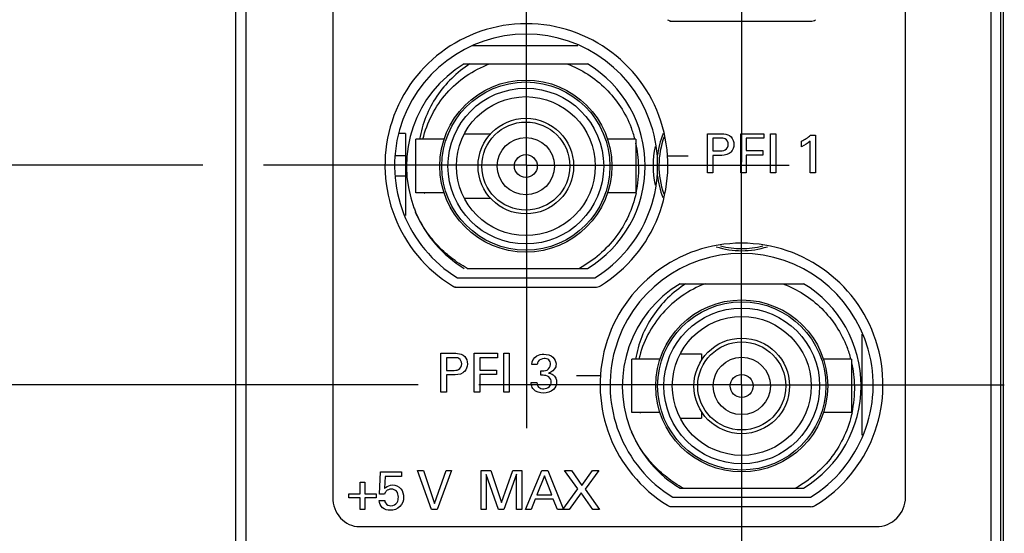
# Model space of a CAD drawing. Header units: inches. Extents: x 0 to 22, y 0 to 17.
# Tile 6 of 24: x 6.7 to 7.714, y 9.053 to 9.582. Entities that reach past the tile are written whole.
import ezdxf

# ---------------------------------------------------------------- set-up
doc = ezdxf.new("R2010")
doc.units = ezdxf.units.IN
doc.header["$LTSCALE"] = 1.21
doc.header["$MEASUREMENT"] = 0
doc.linetypes.add('CENTER', pattern=[0.6, 0.375, -0.075, 0.075, -0.075])
doc.layers.get('0').update_dxf_attribs({"linetype": 'CONTINUOUS'})
for name, color, linetype in [('DEFAULT_1', 7, 'CENTER'), ('DIMENSIONS', 7, 'CONTINUOUS'), ('THREAD', 7, 'CONTINUOUS')]:
    doc.layers.add(name, color=color, linetype=linetype)
doc.styles.get("Standard").update_dxf_attribs({"font": 'txt', "width": 0.8})
doc.dimstyles.new('DIMSTYLE_1', dxfattribs={"dimtxt": 0.125, "dimasz": 0.18, "dimexe": 0.125, "dimexo": 0.0625, "dimgap": 0.03125, "dimtad": 0, "dimtih": 1, "dimtoh": 1, "dimzin": 0, "dimdsep": 46, "dimtxsty": 'STANDARD', "dimblk": '_FILLED', "dimblk1": '_FILLED', "dimblk2": '_FILLED', "dimcen": 0.09, "dimazin": 0, "dimtp": 0.01, "dimtm": 0.01, "dimtfac": 1, "dimtofl": 0, "dimtmove": 0, "dimatfit": 3, "dimldrblk": '_FILLED', "dimfxl": 1, "dimtolj": 1, "dimtzin": 0, "dimarcsym": 0})

# ---------------------------------------------------------------- blocks, each defined once
blk = doc.blocks.new('*D2')
at = {"layer": 'DIMENSIONS', "color": 2, "linetype": 'CONTINUOUS'}
for p, q in [((6.4569, 12.1532), (6.3267, 12.0558)), ((6.9104, 12.1532), (6.4569, 12.1532)), ((6.3267, 12.0558), (6.2349, 12.0558))]:
    blk.add_line(p, q, dxfattribs=at)
at = {"layer": 'DIMENSIONS', "color": 2, "linetype": 'CONTINUOUS', "insert": (6.1724, 12.1183), "char_height": 0.125, "width": 1.425, "attachment_point": 3, "line_spacing_factor": 0.9}
blk.add_mtext('122.45{\\ftxt.shx;\\W1.000000;\\H0.125000; }[4.821]', dxfattribs=at)
blk = doc.blocks.new('_FILLED')
at = {"color": 0, "linetype": 'BYBLOCK'}
blk.add_solid([(0, 0), (-1, 0.1736), (-1, -0.1736)], dxfattribs=at)
blk = doc.blocks.new('*D3')
at = {"layer": 'DIMENSIONS', "color": 2, "linetype": 'CONTINUOUS'}
blk.add_line((6.8599, 12.2752), (6.2349, 12.2752), dxfattribs=at)
at = {"layer": 'DIMENSIONS', "color": 2, "linetype": 'CONTINUOUS', "insert": (6.1724, 12.3377), "char_height": 0.125, "width": 1.425, "attachment_point": 3, "line_spacing_factor": 0.9}
blk.add_mtext('125.55{\\ftxt.shx;\\W1.000000;\\H0.125000; }[4.943]', dxfattribs=at)
blk = doc.blocks.new('*D13')
at = {"layer": 'DIMENSIONS', "color": 2, "linetype": 'CONTINUOUS'}
blk.add_line((6.8885, 9.4321), (6.2349, 9.4321), dxfattribs=at)
at = {"layer": 'DIMENSIONS', "color": 2, "linetype": 'CONTINUOUS', "insert": (6.1724, 9.4946), "char_height": 0.125, "width": 1.325, "attachment_point": 3, "line_spacing_factor": 0.9}
blk.add_mtext('53.33{\\ftxt.shx;\\W1.000000;\\H0.125000; }[2.100]', dxfattribs=at)
blk = doc.blocks.new('*D14')
at = {"layer": 'DIMENSIONS', "color": 2, "linetype": 'CONTINUOUS'}
blk.add_line((7.1101, 9.2061), (6.2349, 9.2061), dxfattribs=at)
at = {"layer": 'DIMENSIONS', "color": 2, "linetype": 'CONTINUOUS', "insert": (6.1724, 9.2686), "char_height": 0.125, "width": 1.325, "attachment_point": 3, "line_spacing_factor": 0.9}
blk.add_mtext('47.59{\\ftxt.shx;\\W1.000000;\\H0.125000; }[1.874]', dxfattribs=at)
blk = doc.blocks.new('*D15')
at = {"layer": 'DIMENSIONS', "color": 2, "linetype": 'CONTINUOUS'}
blk.add_line((6.8885, 9.9321), (6.2349, 9.9321), dxfattribs=at)
at = {"layer": 'DIMENSIONS', "color": 2, "linetype": 'CONTINUOUS', "insert": (6.1724, 9.9946), "char_height": 0.125, "width": 1.325, "attachment_point": 3, "line_spacing_factor": 0.9}
blk.add_mtext('66.03{\\ftxt.shx;\\W1.000000;\\H0.125000; }[2.600]', dxfattribs=at)
blk = doc.blocks.new('*D16')
at = {"layer": 'DIMENSIONS', "color": 2, "linetype": 'CONTINUOUS'}
blk.add_line((7.1101, 9.7061), (6.2349, 9.7061), dxfattribs=at)
at = {"layer": 'DIMENSIONS', "color": 2, "linetype": 'CONTINUOUS', "insert": (6.1724, 9.7686), "char_height": 0.125, "width": 1.325, "attachment_point": 3, "line_spacing_factor": 0.9}
blk.add_mtext('60.29{\\ftxt.shx;\\W1.000000;\\H0.125000; }[2.374]', dxfattribs=at)
blk = doc.blocks.new('*D17')
at = {"layer": 'DIMENSIONS', "color": 2, "linetype": 'CONTINUOUS'}
blk.add_line((6.9149, 10.5356), (6.2349, 10.5356), dxfattribs=at)
at = {"layer": 'DIMENSIONS', "color": 2, "linetype": 'CONTINUOUS', "insert": (6.1724, 10.5981), "char_height": 0.125, "width": 1.325, "attachment_point": 3, "line_spacing_factor": 0.9}
blk.add_mtext('81.36{\\ftxt.shx;\\W1.000000;\\H0.125000; }[3.203]', dxfattribs=at)
blk = doc.blocks.new('*D18')
at = {"layer": 'DIMENSIONS', "color": 2, "linetype": 'CONTINUOUS'}
blk.add_line((6.9149, 11.3102), (6.2349, 11.3102), dxfattribs=at)
at = {"layer": 'DIMENSIONS', "color": 2, "linetype": 'CONTINUOUS', "insert": (6.1724, 11.3727), "char_height": 0.125, "width": 1.425, "attachment_point": 3, "line_spacing_factor": 0.9}
blk.add_mtext('101.04{\\ftxt.shx;\\W1.000000;\\H0.125000; }[3.978]', dxfattribs=at)

msp = doc.modelspace()

# ---------------------------------------------------------------- linework, layer by layer
at = {"color": 7, "linetype": 'CONTINUOUS'}
for p, q in [((6.9224, 7.1373), (6.9224, 12.2752)), ((7.7104, 7.1373), (7.7104, 12.2752)), ((6.9325, 12.2457), (6.9325, 8.1757)), ((7.7005, 8.1757), (7.7005, 12.2457)), ((7.7133, 7.8352), (7.7133, 11.8352)), ((7.3695, 9.5805), (7.5144, 9.5805)), ((7.1505, 9.3162), (7.2922, 9.3162)), ((7.1479, 9.3065), (7.2927, 9.3065)), ((7.4022, 9.2379), (7.4022, 9.2313)), ((7.4022, 9.1782), (7.4022, 9.1717)), ((7.3725, 9.0902), (7.5142, 9.0902)), ((7.3695, 9.0805), (7.5144, 9.0805))]:
    msp.add_line(p, q, dxfattribs=at)
at = {"color": 40, "linetype": 'CONTINUOUS'}
for p, q in [((7.0222, 10.1069), (7.0222, 9.0899)), ((7.6122, 9.0899), (7.6122, 10.1069)), ((7.4082, 9.4645), (7.4216, 9.4645)), ((7.4082, 9.4244), (7.4082, 9.4645)), ((7.4425, 9.4645), (7.4664, 9.4645)), ((7.4425, 9.4244), (7.4425, 9.4645)), ((7.4664, 9.4645), (7.4664, 9.4598)), ((7.473, 9.4645), (7.4786, 9.4645)), ((7.473, 9.4244), (7.473, 9.4645)), ((7.4786, 9.4645), (7.4786, 9.4244)), ((7.4215, 9.46), (7.4137, 9.46)), ((7.4137, 9.46), (7.4137, 9.4469)), ((7.4664, 9.4598), (7.4482, 9.4598)), ((7.4482, 9.4598), (7.4482, 9.4473)), ((7.5051, 9.4512), (7.5051, 9.4568)), ((7.514, 9.4244), (7.514, 9.4568)), ((7.5144, 9.4629), (7.5194, 9.4629)), ((7.5194, 9.4629), (7.5194, 9.4244)), ((7.4137, 9.4469), (7.4203, 9.4469)), ((7.4482, 9.4473), (7.4653, 9.4473)), ((7.4653, 9.4473), (7.4653, 9.4426)), ((7.3883, 9.4414), (7.3675, 9.4414)), ((7.4202, 9.4422), (7.4137, 9.4422)), ((7.4137, 9.4422), (7.4137, 9.4244)), ((7.4653, 9.4426), (7.4482, 9.4426)), ((7.4482, 9.4426), (7.4482, 9.4244)), ((7.4137, 9.4244), (7.4082, 9.4244)), ((7.4482, 9.4244), (7.4425, 9.4244)), ((7.4786, 9.4244), (7.473, 9.4244)), ((7.5194, 9.4244), (7.514, 9.4244)), ((7.1337, 9.2384), (7.1471, 9.2384)), ((7.1337, 9.1983), (7.1337, 9.2384)), ((7.147, 9.2339), (7.1393, 9.2339)), ((7.1393, 9.2339), (7.1393, 9.2208)), ((7.168, 9.2384), (7.1919, 9.2384)), ((7.168, 9.1983), (7.168, 9.2384)), ((7.1919, 9.2337), (7.1737, 9.2337)), ((7.1737, 9.2337), (7.1737, 9.2212)), ((7.1919, 9.2384), (7.1919, 9.2337)), ((7.1985, 9.2384), (7.2041, 9.2384)), ((7.1985, 9.1983), (7.1985, 9.2384)), ((7.2041, 9.2384), (7.2041, 9.1983)), ((7.1393, 9.2208), (7.1459, 9.2208)), ((7.1737, 9.2212), (7.1908, 9.2212)), ((7.1908, 9.2212), (7.1908, 9.2165)), ((7.2329, 9.227), (7.2273, 9.227)), ((7.2364, 9.2158), (7.2364, 9.2203)), ((7.1458, 9.2162), (7.1393, 9.2162)), ((7.1393, 9.2162), (7.1393, 9.1983)), ((7.1908, 9.2165), (7.1737, 9.2165)), ((7.1737, 9.2165), (7.1737, 9.1983)), ((7.2986, 9.2153), (7.2734, 9.2153)), ((7.2266, 9.2082), (7.2325, 9.2082)), ((7.1393, 9.1983), (7.1337, 9.1983)), ((7.1737, 9.1983), (7.168, 9.1983)), ((7.2041, 9.1983), (7.1985, 9.1983)), ((7.0705, 9.0933), (7.0715, 9.1162)), ((7.0715, 9.1162), (7.0931, 9.1162)), ((7.0763, 9.1116), (7.0756, 9.0992)), ((7.0931, 9.1116), (7.0763, 9.1116)), ((7.0931, 9.1162), (7.0931, 9.1116)), ((7.1096, 9.1178), (7.1157, 9.1178)), ((7.1238, 9.0777), (7.1096, 9.1178)), ((7.1157, 9.1178), (7.1271, 9.0836)), ((7.1271, 9.0836), (7.1391, 9.1178)), ((7.1447, 9.1178), (7.1299, 9.0777)), ((7.1391, 9.1178), (7.1447, 9.1178)), ((7.175, 9.1178), (7.1849, 9.1178)), ((7.175, 9.0777), (7.175, 9.1178)), ((7.1931, 9.0777), (7.1804, 9.1136)), ((7.1804, 9.1136), (7.1804, 9.0777)), ((7.1849, 9.1178), (7.1962, 9.0848)), ((7.1962, 9.0848), (7.2078, 9.1178)), ((7.2115, 9.1138), (7.1984, 9.0777)), ((7.2078, 9.1178), (7.217, 9.1178)), ((7.2115, 9.0777), (7.2115, 9.1138)), ((7.217, 9.1178), (7.217, 9.0777)), ((7.2208, 9.0777), (7.2377, 9.1178)), ((7.2404, 9.1123), (7.2326, 9.0927)), ((7.2377, 9.1178), (7.2436, 9.1178)), ((7.2478, 9.0927), (7.2404, 9.1123)), ((7.2436, 9.1178), (7.2598, 9.0777)), ((7.2609, 9.1178), (7.268, 9.1178)), ((7.2748, 9.0987), (7.2609, 9.1178)), ((7.268, 9.1178), (7.2788, 9.1024)), ((7.2788, 9.1024), (7.2897, 9.1178)), ((7.2964, 9.1178), (7.2821, 9.0986)), ((7.2897, 9.1178), (7.2964, 9.1178)), ((7.0505, 9.1057), (7.0552, 9.1057)), ((7.0505, 9.0938), (7.0505, 9.1057)), ((7.0552, 9.1057), (7.0552, 9.0938)), ((7.2592, 9.0777), (7.2748, 9.0987)), ((7.2821, 9.0986), (7.2971, 9.0777)), ((7.0387, 9.0938), (7.0505, 9.0938)), ((7.0387, 9.0896), (7.0387, 9.0938)), ((7.0505, 9.0896), (7.0387, 9.0896)), ((7.0505, 9.0777), (7.0505, 9.0896)), ((7.0552, 9.0938), (7.067, 9.0938)), ((7.067, 9.0896), (7.0552, 9.0896)), ((7.0552, 9.0896), (7.0552, 9.0777)), ((7.067, 9.0938), (7.067, 9.0896)), ((7.0756, 9.0933), (7.0705, 9.0933)), ((7.2308, 9.0882), (7.2265, 9.0777)), ((7.2494, 9.0882), (7.2308, 9.0882)), ((7.2326, 9.0927), (7.2478, 9.0927)), ((7.2538, 9.0777), (7.2494, 9.0882)), ((7.2782, 9.0949), (7.2659, 9.0777)), ((7.2901, 9.0777), (7.2782, 9.0949)), ((7.0552, 9.0777), (7.0505, 9.0777)), ((7.07, 9.0868), (7.0758, 9.0868)), ((7.1299, 9.0777), (7.1238, 9.0777)), ((7.1804, 9.0777), (7.175, 9.0777)), ((7.1984, 9.0777), (7.1931, 9.0777)), ((7.217, 9.0777), (7.2115, 9.0777)), ((7.2265, 9.0777), (7.2208, 9.0777)), ((7.2659, 9.0777), (7.2538, 9.0777)), ((7.2971, 9.0777), (7.2901, 9.0777)), ((7.0496, 9.0599), (7.1071, 9.0599)), ((7.1071, 9.0599), (7.3005, 9.0599)), ((7.3005, 9.0599), (7.3605, 9.0599)), ((7.3605, 9.0599), (7.5822, 9.0599))]:
    msp.add_line(p, q, dxfattribs=at)
at = {"color": 6, "linetype": 'CONTINUOUS'}
for p, q in [((7.2747, 9.5552), (7.1657, 9.5552)), ((7.1575, 9.5365), (7.2847, 9.5365)), ((7.0971, 9.4647), (7.0907, 9.4647)), ((7.0971, 9.4647), (7.0971, 9.3802)), ((7.1581, 9.4643), (7.1848, 9.4643)), ((7.1079, 9.4036), (7.1079, 9.4588)), ((7.1371, 9.4588), (7.1079, 9.4588)), ((7.3343, 9.4588), (7.305, 9.4588)), ((7.3343, 9.4588), (7.3343, 9.4036)), ((7.0971, 9.4416), (7.0872, 9.4416)), ((7.0971, 9.4208), (7.0867, 9.4208)), ((7.1371, 9.4036), (7.1079, 9.4036)), ((7.3343, 9.4036), (7.305, 9.4036)), ((7.1581, 9.3981), (7.185, 9.3981)), ((7.1608, 9.3259), (7.2847, 9.3259)), ((7.3799, 9.3101), (7.5071, 9.3101)), ((7.5675, 9.1541), (7.5675, 9.258)), ((7.3595, 9.2324), (7.3303, 9.2324)), ((7.3303, 9.1773), (7.3303, 9.2324)), ((7.3805, 9.2379), (7.4022, 9.2379)), ((7.5567, 9.2324), (7.5275, 9.2324)), ((7.5567, 9.2324), (7.5567, 9.1773)), ((7.3595, 9.1773), (7.3303, 9.1773)), ((7.3805, 9.1717), (7.4022, 9.1717)), ((7.5567, 9.1773), (7.5275, 9.1773)), ((7.3799, 9.0995), (7.5071, 9.0995))]:
    msp.add_line(p, q, dxfattribs=at)
for centre, radius in [((7.2211, 9.4312), 0.0886), ((7.2211, 9.4312), 0.0866), ((7.2211, 9.4312), 0.0802), ((7.2211, 9.4312), 0.0715), ((7.2211, 9.4312), 0.0492), ((7.2211, 9.4312), 0.0453), ((7.2211, 9.4312), 0.0295), ((7.2211, 9.4312), 0.0118), ((7.4435, 9.2048), 0.0886), ((7.4435, 9.2048), 0.0866), ((7.4435, 9.2048), 0.0802), ((7.4435, 9.2048), 0.0715), ((7.4435, 9.2048), 0.0492), ((7.4435, 9.2048), 0.0453), ((7.4435, 9.2048), 0.0295), ((7.4435, 9.2048), 0.0118)]:
    msp.add_circle(centre, radius, dxfattribs=at)
at = {"color": 7, "linetype": 'CONTINUOUS'}
for centre, radius, start, end in [((7.2217, 9.4321), 0.1457, 301.5511, 238.4489), ((7.3722, 9.5903), 0.00984, 238.4489, 262.2536), ((7.5144, 9.5903), 0.00984, 270, 301.5511), ((7.4435, 9.4316), 0.0853, 159.572, 199.7418), ((7.4435, 9.4316), 0.0913, 167.3941, 192.5834), ((7.4433, 9.2061), 0.1457, 301.5511, 238.4489), ((7.4435, 9.4316), 0.0853, 255.2575, 284.6863), ((7.4434, 9.2057), 0.1355, 301.5265, 238.4735), ((7.1506, 9.3163), 0.00984, 238.4489, 262.2536), ((7.2927, 9.3163), 0.00984, 270, 301.5511), ((7.4438, 9.2072), 0.1092, 195.8923, 196.1419), ((7.4427, 9.2046), 0.1075, 194.7504, 195), ((7.3722, 9.0903), 0.00984, 238.4489, 262.2536), ((7.5144, 9.0903), 0.00984, 270, 301.5511)]:
    msp.add_arc(centre, radius, start, end, dxfattribs=at)
at = {"color": 6, "linetype": 'CONTINUOUS'}
for centre, radius, start, end in [((7.2211, 9.4312), 0.123, 121.1296, 200.4767), ((7.2211, 9.4312), 0.123, 301.1296, 58.8704), ((7.2222, 9.4292), 0.1152, 14.9018, 21.2541), ((7.2201, 9.4287), 0.1173, 1.2026, 12.8314), ((7.2206, 9.4288), 0.1169, 347.5349, 1.1937), ((7.2239, 9.4407), 0.1137, 199.0179, 199.2613), ((7.2203, 9.431), 0.1075, 194.7503, 195), ((7.2215, 9.4336), 0.1093, 195.8943, 196.1437), ((7.2196, 9.4331), 0.1223, 201.552, 203.572), ((7.2197, 9.4332), 0.1225, 203.5715, 203.7562), ((7.2211, 9.4312), 0.123, 202.6507, 238.8704), ((7.4435, 9.2048), 0.123, 121.1296, 200.4767), ((7.4435, 9.2048), 0.123, 301.1296, 58.8704), ((7.4447, 9.2029), 0.1152, 14.9018, 21.2541), ((7.4426, 9.2024), 0.1173, 1.2026, 12.8314), ((7.443, 9.2024), 0.1169, 347.5349, 1.1937), ((7.4463, 9.2143), 0.1137, 199.0179, 199.2613), ((7.442, 9.2067), 0.1223, 201.552, 203.572), ((7.4422, 9.2068), 0.1225, 203.5715, 203.7562), ((7.4435, 9.2048), 0.123, 202.6507, 238.8704)]:
    msp.add_arc(centre, radius, start, end, dxfattribs=at)
for points, knots in [([(7.1635, 9.5365), (7.1568, 9.5322), (7.1442, 9.5221), (7.1286, 9.5036), (7.1174, 9.4822), (7.113, 9.4667), (7.1117, 9.4588)], [0, 0, 0, 0, 0.250086, 0.500161, 0.75013, 1, 1, 1, 1]), ([(7.1151, 9.4589), (7.1172, 9.4676), (7.1235, 9.4845), (7.1388, 9.5069), (7.1591, 9.5249), (7.1752, 9.5333), (7.1835, 9.5365)], [0, 0, 0, 0, 0.249975, 0.499968, 0.74998, 1, 1, 1, 1]), ([(7.2635, 9.5365), (7.2709, 9.5337), (7.2853, 9.5264), (7.3041, 9.5114), (7.3193, 9.4927), (7.3267, 9.4784), (7.3296, 9.471)], [0, 0, 0, 0, 0.250011, 0.499995, 0.749994, 1, 1, 1, 1]), ([(7.3347, 9.4035), (7.3329, 9.3954), (7.3275, 9.3795), (7.3146, 9.3579), (7.2974, 9.3395), (7.2837, 9.3299), (7.2764, 9.3259)], [0, 0, 0, 0, 0.249979, 0.499984, 0.749979, 1, 1, 1, 1]), ([(7.1608, 9.3259), (7.155, 9.3291), (7.1438, 9.3364), (7.129, 9.3501), (7.1167, 9.3659), (7.1103, 9.3777), (7.1076, 9.3838)], [0, 0, 0, 0, 0.249981, 0.499977, 0.749949, 1, 1, 1, 1]), ([(7.3859, 9.3101), (7.3792, 9.3058), (7.3666, 9.2957), (7.3511, 9.2772), (7.3398, 9.2559), (7.3355, 9.2403), (7.3342, 9.2324)], [0, 0, 0, 0, 0.250086, 0.500161, 0.75013, 1, 1, 1, 1]), ([(7.4859, 9.3101), (7.4934, 9.3073), (7.5077, 9.3001), (7.5265, 9.285), (7.5417, 9.2663), (7.5491, 9.252), (7.552, 9.2446)], [0, 0, 0, 0, 0.250011, 0.499995, 0.749994, 1, 1, 1, 1]), ([(7.5571, 9.1772), (7.5553, 9.169), (7.55, 9.1531), (7.5371, 9.1315), (7.5199, 9.1131), (7.5061, 9.1035), (7.4988, 9.0995)], [0, 0, 0, 0, 0.249979, 0.499984, 0.749979, 1, 1, 1, 1]), ([(7.3832, 9.0995), (7.3774, 9.1027), (7.3662, 9.1101), (7.3515, 9.1237), (7.3391, 9.1395), (7.3328, 9.1513), (7.3301, 9.1574)], [0, 0, 0, 0, 0.249981, 0.499977, 0.749949, 1, 1, 1, 1])]:
    msp.add_open_spline(points, degree=3, knots=knots, dxfattribs=at)
at = {"color": 40, "linetype": 'CONTINUOUS'}
for points, knots in [([(7.4216, 9.4645), (7.4227, 9.4645), (7.4265, 9.4646), (7.4307, 9.4633), (7.4325, 9.4613)], [0, 0, 0, 0, 0.293142, 1, 1, 1, 1]), ([(7.4203, 9.4469), (7.4224, 9.4469), (7.4271, 9.4468), (7.4296, 9.4515), (7.4296, 9.4537)], [0, 0, 0, 0, 0.47524, 1, 1, 1, 1]), ([(7.4296, 9.4537), (7.4296, 9.4558), (7.4274, 9.4602), (7.4232, 9.46), (7.4215, 9.46)], [0, 0, 0, 0, 0.545783, 1, 1, 1, 1]), ([(7.4323, 9.4457), (7.4318, 9.4452), (7.4284, 9.4424), (7.4237, 9.4422), (7.4202, 9.4422)], [0, 0, 0, 0, 0.177639, 1, 1, 1, 1]), ([(7.1551, 9.2277), (7.1551, 9.2297), (7.153, 9.2341), (7.1488, 9.2339), (7.147, 9.2339)], [0, 0, 0, 0, 0.545618, 1, 1, 1, 1]), ([(7.1471, 9.2384), (7.1483, 9.2384), (7.1521, 9.2385), (7.1562, 9.2372), (7.1581, 9.2352)], [0, 0, 0, 0, 0.293048, 1, 1, 1, 1]), ([(7.2273, 9.227), (7.2274, 9.2304), (7.231, 9.2366), (7.2372, 9.2375), (7.2397, 9.2375)], [0, 0, 0, 0, 0.578425, 1, 1, 1, 1]), ([(7.2399, 9.233), (7.2376, 9.233), (7.2338, 9.2314), (7.233, 9.228), (7.2329, 9.227)], [0, 0, 0, 0, 0.688578, 1, 1, 1, 1]), ([(7.2397, 9.2375), (7.243, 9.2375), (7.2495, 9.2359), (7.2522, 9.2297), (7.2522, 9.2271)], [0, 0, 0, 0, 0.559152, 1, 1, 1, 1]), ([(7.2466, 9.227), (7.2466, 9.2287), (7.2453, 9.2324), (7.2415, 9.233), (7.2399, 9.233)], [0, 0, 0, 0, 0.501041, 1, 1, 1, 1]), ([(7.1459, 9.2208), (7.1479, 9.2208), (7.1526, 9.2207), (7.1551, 9.2254), (7.1551, 9.2277)], [0, 0, 0, 0, 0.475188, 1, 1, 1, 1]), ([(7.2364, 9.2203), (7.2386, 9.2201), (7.2434, 9.2201), (7.2466, 9.2247), (7.2466, 9.227)], [0, 0, 0, 0, 0.490872, 1, 1, 1, 1]), ([(7.2522, 9.2271), (7.2522, 9.2262), (7.2517, 9.2221), (7.2477, 9.2188), (7.2446, 9.2181)], [0, 0, 0, 0, 0.209721, 1, 1, 1, 1]), ([(7.1578, 9.2196), (7.1573, 9.2191), (7.154, 9.2163), (7.1493, 9.2162), (7.1458, 9.2162)], [0, 0, 0, 0, 0.177513, 1, 1, 1, 1]), ([(7.2472, 9.2088), (7.2472, 9.2097), (7.2468, 9.2128), (7.2438, 9.2151), (7.2417, 9.2155)], [0, 0, 0, 0, 0.294657, 1, 1, 1, 1]), ([(7.2446, 9.2181), (7.2463, 9.2178), (7.2507, 9.2164), (7.2528, 9.2115), (7.2528, 9.2087)], [0, 0, 0, 0, 0.381739, 1, 1, 1, 1]), ([(7.2289, 9.2014), (7.2284, 9.2019), (7.227, 9.204), (7.2267, 9.2065), (7.2266, 9.2082)], [0, 0, 0, 0, 0.308599, 1, 1, 1, 1]), ([(7.2325, 9.2082), (7.2325, 9.2066), (7.2338, 9.2028), (7.2377, 9.2019), (7.2396, 9.2019)], [0, 0, 0, 0, 0.463043, 1, 1, 1, 1]), ([(7.2528, 9.2087), (7.2528, 9.2059), (7.2499, 9.1994), (7.243, 9.1974), (7.2395, 9.1974)], [0, 0, 0, 0, 0.439724, 1, 1, 1, 1]), ([(7.2396, 9.2019), (7.2416, 9.2019), (7.2458, 9.2031), (7.2472, 9.2071), (7.2472, 9.2088)], [0, 0, 0, 0, 0.553464, 1, 1, 1, 1]), ([(7.0756, 9.0992), (7.0759, 9.0996), (7.0781, 9.1016), (7.0812, 9.1028), (7.0837, 9.1028)], [0, 0, 0, 0, 0.171853, 1, 1, 1, 1]), ([(7.0898, 9.0902), (7.0898, 9.0924), (7.0888, 9.0969), (7.0844, 9.0985), (7.0825, 9.0985)], [0, 0, 0, 0, 0.527468, 1, 1, 1, 1]), ([(7.0837, 9.1028), (7.0868, 9.1028), (7.0935, 9.1), (7.0952, 9.0932), (7.0952, 9.0901)], [0, 0, 0, 0, 0.505517, 1, 1, 1, 1]), ([(7.0222, 9.0899), (7.0222, 9.0824), (7.0275, 9.067), (7.0425, 9.0599), (7.0496, 9.0599)], [0, 0, 0, 0, 0.515698, 1, 1, 1, 1]), ([(7.0952, 9.0901), (7.0952, 9.0867), (7.0926, 9.0792), (7.085, 9.0768), (7.0814, 9.0768)], [0, 0, 0, 0, 0.487403, 1, 1, 1, 1]), ([(7.0822, 9.0814), (7.0846, 9.0814), (7.0891, 9.0839), (7.0898, 9.0884), (7.0898, 9.0902)], [0, 0, 0, 0, 0.567342, 1, 1, 1, 1]), ([(7.5822, 9.0599), (7.5898, 9.0599), (7.6057, 9.0664), (7.6122, 9.0823), (7.6122, 9.0899)], [0, 0, 0, 0, 0.499996, 1, 1, 1, 1]), ([(7.0814, 9.0768), (7.0787, 9.0768), (7.0727, 9.0782), (7.0701, 9.0841), (7.07, 9.0868)], [0, 0, 0, 0, 0.503429, 1, 1, 1, 1]), ([(7.0758, 9.0868), (7.0758, 9.086), (7.0765, 9.0829), (7.08, 9.0814), (7.0822, 9.0814)], [0, 0, 0, 0, 0.284196, 1, 1, 1, 1])]:
    msp.add_open_spline(points, degree=3, knots=knots, dxfattribs=at)
for points in [[(7.4355, 9.4535), (7.4355, 9.4507), (7.4343, 9.4477), (7.4323, 9.4457)], [(7.4325, 9.4613), (7.4345, 9.4593), (7.4355, 9.4563), (7.4355, 9.4535)], [(7.5051, 9.4568), (7.5084, 9.4585), (7.5116, 9.4605), (7.5144, 9.4629)], [(7.514, 9.4568), (7.5113, 9.4545), (7.5083, 9.4527), (7.5051, 9.4512)], [(7.1581, 9.2352), (7.16, 9.2332), (7.161, 9.2302), (7.161, 9.2274)], [(7.161, 9.2274), (7.161, 9.2246), (7.1598, 9.2216), (7.1578, 9.2196)], [(7.2417, 9.2155), (7.2399, 9.2159), (7.2381, 9.2159), (7.2364, 9.2158)], [(7.2395, 9.1974), (7.2357, 9.1974), (7.2314, 9.1985), (7.2289, 9.2014)], [(7.0825, 9.0985), (7.0806, 9.0985), (7.0786, 9.0978), (7.0773, 9.0965)], [(7.0773, 9.0965), (7.0765, 9.0956), (7.0759, 9.0944), (7.0756, 9.0933)]]:
    msp.add_open_spline(points, degree=3, dxfattribs=at)
at = {"color": 7, "linetype": 'CONTINUOUS'}
msp.add_open_spline([(7.406, 9.3101), (7.3976, 9.3069), (7.3816, 9.2985), (7.3613, 9.2805), (7.3459, 9.2582), (7.3396, 9.2412), (7.3376, 9.2325)], degree=3, knots=[0, 0, 0, 0, 0.25002, 0.500035, 0.750029, 1, 1, 1, 1], dxfattribs=at)
at = {"layer": 'DEFAULT_1', "color": 7, "linetype": 'CENTER'}
for p, q in [((7.4433, 9.7061), (7.4433, 9.4354)), ((7.2217, 9.4321), (7.2217, 9.6614)), ((7.4433, 9.2061), (7.4433, 9.4354)), ((7.2217, 9.4321), (6.951, 9.4321)), ((7.2217, 9.4321), (7.4923, 9.4321)), ((7.2217, 9.4321), (7.2217, 9.1614)), ((7.4433, 9.2061), (7.1726, 9.2061)), ((7.4433, 9.2061), (7.714, 9.2061)), ((7.4433, 9.2061), (7.4433, 8.9354))]:
    msp.add_line(p, q, dxfattribs=at)
at = {"layer": 'THREAD', "color": 7, "linetype": 'CONTINUOUS'}
for centre, radius, start, end in [((7.2214, 9.4317), 0.1355, 301.5265, 238.4735), ((7.4435, 9.4316), 0.0875, 157.7369, 173.5629), ((7.4435, 9.4316), 0.0875, 186.3855, 201.9695), ((7.4435, 9.4316), 0.0875, 252.4448, 287.5939)]:
    msp.add_arc(centre, radius, start, end, dxfattribs=at)

# ---------------------------------------------------------------- dimensions: what is measured, and where the dimension line sits
at = {"layer": 'DIMENSIONS', "color": 2, "linetype": 'CONTINUOUS'}
for feature_location, offset, origin, picture, middle in [((6.8599, 12.2752), (-0.625, 0), (6.9224, 7.3323), '*D3', (5.4599, 12.2752)), ((6.9104, 12.1532), (-0.6755, -0.0974), (6.9729, 7.3323), '*D2', (5.4599, 12.0558)), ((6.9149, 11.3102), (-0.68, 0), (6.9774, 7.3323), '*D18', (5.4599, 11.3102)), ((6.9149, 10.5356), (-0.68, 0), (6.9774, 7.3323), '*D17', (5.5099, 10.5356)), ((6.8885, 9.9321), (-0.6536, 0), (6.951, 7.3323), '*D15', (5.5099, 9.9321)), ((7.1101, 9.7061), (-0.8753, 0), (7.1726, 7.3323), '*D16', (5.5099, 9.7061)), ((6.8885, 9.4321), (-0.6536, 0), (6.951, 7.3323), '*D13', (5.5099, 9.4321)), ((7.1101, 9.2061), (-0.8753, 0), (7.1726, 7.3323), '*D14', (5.5099, 9.2061))]:
    dim = msp.add_ordinate_dim(feature_location=feature_location, offset=offset, dtype=0, origin=origin, dimstyle='DIMSTYLE_1', dxfattribs=at)
    dim.commit()
    dim.dimension.update_dxf_attribs({"geometry": picture, "text_midpoint": middle})

doc.saveas('drawing.dxf')
